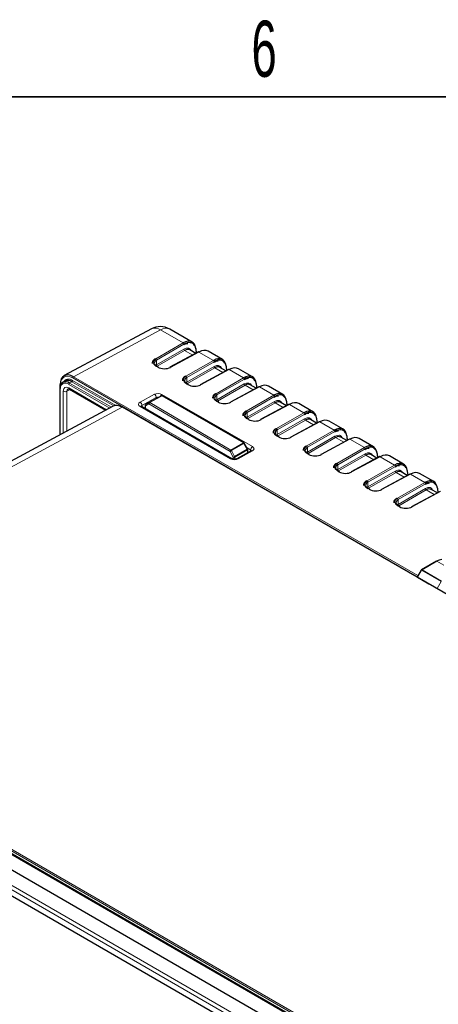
# Paper-space layout 'Blatt2' of a CAD drawing. Header units: millimetres. Extents: x 5 to 418, y 2 to 292.
# Tile 56 of 58: x 273 to 299, y 226 to 287. Entities that reach past the tile are written whole.
import ezdxf

# ---------------------------------------------------------------- set-up
doc = ezdxf.new("R2010")
doc.units = ezdxf.units.MM
doc.layers.add('SLD-0', color=7, linetype='Continuous')
doc.styles.add('SLDTEXTSTYLE1', font='TXT', dxfattribs={"width": 0.605})

psp = doc.layouts.new('Blatt2')

# ---------------------------------------------------------------- linework, layer by layer
at = {"color": 7, "linetype": 'Continuous', "lineweight": 25}
for p, q in [((281.572, 268.013), (276.127, 265.089)), ((284.11, 267.185), (282.708, 267.995)), ((284.391, 266.507), (284.359, 266.756)), ((284.502, 266.566), (282.726, 265.612)), ((284.337, 266.477), (283.957, 266.696)), ((285.996, 266.097), (285.113, 266.607)), ((281.997, 265.623), (281.875, 265.694)), ((286.388, 265.478), (284.612, 264.524)), ((286.222, 265.389), (285.843, 265.608)), ((286.277, 265.418), (286.245, 265.667)), ((287.881, 265.008), (286.998, 265.518)), ((275.846, 264.259), (275.846, 261.391)), ((275.854, 264.521), (275.854, 264.278)), ((276.187, 264.751), (276.045, 264.674)), ((276.449, 264.244), (278.718, 262.935)), ((283.883, 264.535), (283.761, 264.605)), ((288.274, 264.389), (286.498, 263.435)), ((288.108, 264.3), (287.729, 264.519)), ((288.162, 264.329), (288.13, 264.578)), ((289.767, 263.92), (288.884, 264.429)), ((281.426, 263.42), (282.193, 263.832)), ((287.341, 260.899), (282.259, 263.832)), ((279.175, 263.181), (251.844, 248.486)), ((328.475, 235.009), (279.78, 263.12)), ((286.594, 259.905), (280.941, 263.168)), ((281.185, 263.242), (281.185, 263.028)), ((281.425, 263.419), (281.218, 263.3)), ((281.425, 263.419), (281.426, 263.42)), ((285.768, 263.446), (285.646, 263.517)), ((290.159, 263.301), (288.383, 262.346)), ((289.994, 263.212), (289.614, 263.431)), ((290.048, 263.241), (290.016, 263.49)), ((291.652, 262.831), (290.77, 263.341)), ((287.654, 262.358), (287.532, 262.428)), ((291.934, 262.152), (291.902, 262.401)), ((292.045, 262.212), (290.269, 261.258)), ((291.879, 262.123), (291.5, 262.342)), ((293.538, 261.743), (292.655, 262.252)), ((289.539, 261.269), (289.418, 261.339)), ((293.765, 261.035), (293.386, 261.254)), ((293.819, 261.064), (293.787, 261.313)), ((287.573, 260.514), (287.365, 260.875)), ((293.931, 261.124), (292.155, 260.169)), ((295.424, 260.654), (294.541, 261.164)), ((287.792, 260.398), (286.901, 259.901)), ((287.582, 260.281), (287.582, 260.481)), ((287.79, 260.397), (287.792, 260.398)), ((291.425, 260.181), (291.303, 260.251)), ((295.816, 260.035), (294.04, 259.081)), ((295.65, 259.946), (295.271, 260.165)), ((295.705, 259.975), (295.673, 260.224)), ((297.309, 259.566), (296.427, 260.075)), ((293.311, 259.092), (293.189, 259.162)), ((297.702, 258.947), (295.926, 257.992)), ((297.536, 258.858), (297.157, 259.076)), ((297.591, 258.887), (297.559, 259.136)), ((299.195, 258.477), (298.312, 258.987)), ((295.196, 258.003), (295.074, 258.074)), ((299.587, 257.858), (297.811, 256.904)), ((299.422, 257.769), (299.042, 257.988)), ((299.476, 257.798), (299.444, 258.047)), ((297.082, 256.915), (296.96, 256.985)), ((299.361, 253.513), (298.435, 252.978)), ((298.411, 252.954), (298.179, 252.553)), ((298.19, 252.514), (298.897, 252.106)), ((298.897, 252.106), (298.897, 252.084)), ((299.411, 251.809), (298.897, 252.106)), ((303.989, 217.258), (247.656, 249.778)), ((246.748, 249.31), (303.081, 216.79)), ((295.154, 219.733), (248.987, 246.385))]:
    psp.add_line(p, q, dxfattribs=at)
at = {"color": 7, "linetype": 'Continuous', "lineweight": 18}
for p, q in [((282.139, 267.946), (276.699, 265.025)), ((283.551, 267.131), (282.139, 267.946)), ((281.836, 266.141), (283.551, 267.131)), ((283.598, 267.049), (281.883, 266.06)), ((281.883, 265.76), (283.592, 266.746)), ((284.37, 266.495), (284.341, 266.72)), ((283.639, 266.664), (281.93, 265.679)), ((284.535, 266.563), (282.759, 265.608)), ((284.143, 266.373), (283.639, 266.664)), ((285.436, 266.042), (284.535, 266.563)), ((281.965, 265.62), (281.843, 265.691)), ((281.883, 266.06), (281.883, 265.76)), ((283.721, 265.053), (285.436, 266.042)), ((285.483, 265.96), (283.768, 264.971)), ((283.768, 264.672), (285.477, 265.658)), ((285.524, 265.576), (283.815, 264.59)), ((286.42, 265.474), (284.644, 264.52)), ((286.029, 265.285), (285.524, 265.576)), ((286.256, 265.407), (286.227, 265.632)), ((287.322, 264.954), (286.42, 265.474)), ((298.897, 252.101), (276.651, 264.943)), ((276.699, 265.025), (298.21, 252.607)), ((283.768, 264.971), (283.768, 264.672)), ((285.607, 263.964), (287.322, 264.954)), ((287.369, 264.872), (285.654, 263.883)), ((278.969, 263.07), (276.411, 264.547)), ((276.415, 264.321), (278.768, 262.962)), ((276.598, 264.707), (276.459, 264.629)), ((276.459, 264.629), (279.068, 263.123)), ((279.212, 263.198), (276.598, 264.707)), ((276.646, 264.789), (279.349, 263.229)), ((283.85, 264.532), (283.728, 264.602)), ((285.654, 263.583), (287.363, 264.569)), ((287.41, 264.487), (285.701, 263.502)), ((288.306, 264.385), (286.53, 263.431)), ((287.914, 264.196), (287.41, 264.487)), ((288.141, 264.318), (288.112, 264.543)), ((289.208, 263.865), (288.306, 264.385)), ((275.865, 264.232), (275.865, 261.401)), ((276.061, 261.507), (276.061, 264.116)), ((276.491, 264.22), (276.295, 264.115)), ((276.295, 264.115), (276.295, 261.632)), ((280.86, 263.428), (281.752, 263.925)), ((281.867, 263.722), (280.976, 263.226)), ((282.226, 263.829), (281.459, 263.416)), ((281.867, 263.657), (281.867, 263.722)), ((282.223, 263.92), (287.875, 260.657)), ((287.308, 260.896), (282.226, 263.829)), ((285.654, 263.883), (285.654, 263.583)), ((287.492, 262.876), (289.208, 263.865)), ((289.255, 263.783), (287.54, 262.794)), ((279.748, 263.117), (252.263, 248.339)), ((328.442, 235.006), (279.748, 263.117)), ((286.513, 259.898), (280.86, 263.161)), ((280.976, 263.226), (280.978, 263.147)), ((281.41, 263.334), (281.204, 263.215)), ((281.204, 263.215), (281.204, 263.017)), ((286.475, 260.361), (281.41, 263.334)), ((281.459, 263.416), (286.523, 260.443)), ((285.736, 263.443), (285.614, 263.514)), ((287.54, 262.495), (289.249, 263.48)), ((289.296, 263.399), (287.587, 262.413)), ((290.192, 263.297), (288.416, 262.343)), ((289.8, 263.108), (289.296, 263.399)), ((290.027, 263.23), (289.998, 263.455)), ((291.093, 262.776), (290.192, 263.297)), ((287.621, 262.355), (287.499, 262.425)), ((287.54, 262.794), (287.54, 262.495)), ((289.378, 261.787), (291.093, 262.776)), ((291.14, 262.695), (289.425, 261.705)), ((289.425, 261.406), (291.134, 262.392)), ((291.181, 262.31), (289.472, 261.324)), ((292.077, 262.208), (290.301, 261.254)), ((291.686, 262.019), (291.181, 262.31)), ((291.912, 262.141), (291.884, 262.366)), ((292.979, 261.688), (292.077, 262.208)), ((289.507, 261.266), (289.385, 261.337)), ((289.425, 261.705), (289.425, 261.406)), ((291.264, 260.699), (292.979, 261.688)), ((293.026, 261.606), (291.311, 260.617)), ((291.311, 260.318), (293.02, 261.303)), ((293.067, 261.222), (291.358, 260.236)), ((293.571, 260.931), (293.067, 261.222)), ((293.798, 261.052), (293.769, 261.278)), ((286.523, 260.443), (287.308, 260.896)), ((287.342, 260.861), (286.557, 260.408)), ((287.55, 260.501), (287.342, 260.861)), ((287.755, 260.454), (287.535, 260.581)), ((291.311, 260.617), (291.311, 260.318)), ((293.963, 261.12), (292.187, 260.166)), ((293.149, 259.61), (294.864, 260.599)), ((294.864, 260.599), (293.963, 261.12)), ((286.681, 260), (286.475, 260.361)), ((286.557, 260.408), (286.763, 260.046)), ((286.681, 259.876), (286.681, 260)), ((286.763, 260.046), (287.55, 260.501)), ((287.564, 260.454), (286.777, 260)), ((286.777, 260), (286.777, 259.871)), ((287.875, 260.389), (286.984, 259.893)), ((287.564, 260.271), (287.564, 260.454)), ((287.753, 260.376), (287.755, 260.454)), ((291.393, 260.178), (291.271, 260.248)), ((294.912, 260.518), (293.196, 259.528)), ((293.196, 259.229), (294.905, 260.215)), ((294.952, 260.133), (293.244, 259.147)), ((295.849, 260.031), (294.073, 259.077)), ((295.457, 259.842), (294.952, 260.133)), ((295.684, 259.964), (295.655, 260.189)), ((296.75, 259.511), (295.849, 260.031)), ((293.196, 259.528), (293.196, 259.229)), ((295.035, 258.521), (296.75, 259.511)), ((296.797, 259.429), (295.082, 258.44)), ((293.278, 259.089), (293.156, 259.16)), ((295.082, 258.14), (296.791, 259.126)), ((296.838, 259.045), (295.129, 258.059)), ((297.734, 258.943), (295.958, 257.988)), ((297.342, 258.753), (296.838, 259.045)), ((297.569, 258.875), (297.54, 259.1)), ((298.636, 258.422), (297.734, 258.943)), ((295.082, 258.44), (295.082, 258.14)), ((296.921, 257.433), (298.636, 258.422)), ((298.683, 258.341), (296.968, 257.351)), ((295.164, 258.001), (295.042, 258.071)), ((296.968, 257.052), (298.677, 258.038)), ((298.724, 257.956), (297.015, 256.97)), ((299.62, 257.854), (297.844, 256.9)), ((299.228, 257.665), (298.724, 257.956)), ((299.455, 257.787), (299.426, 258.012)), ((297.049, 256.912), (296.927, 256.982)), ((296.968, 257.351), (296.968, 257.052)), ((299.395, 253.509), (298.469, 252.975)), ((299.823, 253.262), (299.395, 253.509)), ((298.435, 252.94), (298.19, 252.514)), ((299.653, 252.237), (298.435, 252.94)), ((298.469, 252.975), (299.686, 252.272)), ((299.411, 251.809), (299.653, 252.237)), ((303.908, 217.251), (247.575, 249.771)), ((304.087, 217.378), (248.334, 249.564)), ((248.382, 249.646), (304.135, 217.46)), ((295.851, 219.722), (245.805, 248.613)), ((245.921, 248.816), (302.254, 216.296)), ((274.528, 234.265), (274.541, 234.272)), ((274.541, 234.272), (304.094, 217.212))]:
    psp.add_line(p, q, dxfattribs=at)
at = {"color": 7, "linetype": 'Continuous', "lineweight": 18, "flags": 128}
for points in [[(287.342, 260.861), (287.35, 260.866), (287.357, 260.87), (287.362, 260.873), (287.365, 260.874), (287.365, 260.875)], [(287.55, 260.501), (287.558, 260.505), (287.565, 260.509), (287.57, 260.512), (287.573, 260.514), (287.573, 260.514)], [(287.792, 260.398), (287.792, 260.398), (287.81, 260.404), (287.83, 260.405), (287.852, 260.4), (287.875, 260.389)], [(298.411, 252.954), (298.412, 252.953), (298.415, 252.951), (298.42, 252.948), (298.427, 252.944), (298.435, 252.94)]]:
    psp.add_lwpolyline(points, dxfattribs=at)
at = {"color": 7, "linetype": 'Continuous', "lineweight": 25}
for centre, radius, start, end in [((282.124, 266.985), 1.167, 60.00269, 118.23398), ((284.324, 266.749), 0.036, 9.99426, 63.55332), ((284.515, 266.536), 0.0329, 53.60745, 112.95711), ((281.983, 265.593), 0.033, 65.35364, 124.58366), ((282.739, 265.582), 0.0329, 53.60745, 112.95711), ((286.209, 265.661), 0.036, 9.99426, 63.55332), ((286.401, 265.447), 0.0329, 53.60745, 112.95711), ((275.878, 264.257), 0.0324, 111.65828, 175.66171), ((275.887, 264.518), 0.0324, 111.66203, 175.6627), ((276.227, 264.346), 0.366, 50.79681, 189.21405), ((276.353, 264.363), 0.422, 54.47508, 113.2514), ((283.869, 264.505), 0.033, 65.35364, 124.58366), ((284.625, 264.493), 0.0329, 53.60745, 112.95711), ((288.095, 264.572), 0.036, 9.99426, 63.55332), ((288.287, 264.359), 0.0329, 53.60745, 112.95711), ((282.226, 263.774), 0.0667, 60.01025, 118.26574), ((279.766, 263.09), 0.033, 65.36022, 124.60414), ((281.252, 263.242), 0.0667, 120.00544, 180), ((285.754, 263.416), 0.033, 65.35364, 124.58366), ((286.511, 263.405), 0.0329, 53.60745, 112.95711), ((289.981, 263.484), 0.036, 9.99426, 63.55332), ((290.172, 263.27), 0.0329, 53.60745, 112.95711), ((291.866, 262.395), 0.036, 9.99426, 63.55332), ((287.64, 262.328), 0.033, 65.35364, 124.58366), ((288.396, 262.316), 0.0329, 53.60745, 112.95711), ((292.058, 262.182), 0.0329, 53.60745, 112.95711), ((289.526, 261.239), 0.033, 65.35364, 124.58366), ((290.282, 261.228), 0.0329, 53.60745, 112.95711), ((293.752, 261.307), 0.036, 9.99426, 63.55332), ((287.307, 260.841), 0.0667, 30.00504, 60.01025), ((293.943, 261.093), 0.0329, 53.60745, 112.95711), ((287.516, 260.481), 0.0667, 360, 30.00504), ((291.411, 260.151), 0.033, 65.35364, 124.58366), ((292.167, 260.139), 0.0329, 53.60745, 112.95711), ((295.637, 260.218), 0.036, 9.99426, 63.55332), ((295.829, 260.005), 0.0329, 53.60745, 112.95711), ((293.297, 259.062), 0.033, 65.35364, 124.58366), ((294.053, 259.051), 0.0329, 53.60745, 112.95711), ((297.523, 259.129), 0.036, 9.99426, 63.55332), ((297.715, 258.916), 0.0329, 53.60745, 112.95711), ((295.183, 257.973), 0.033, 65.35364, 124.58366), ((295.939, 257.962), 0.0329, 53.60745, 112.95711), ((299.409, 258.041), 0.036, 9.99426, 63.55332), ((297.068, 256.885), 0.033, 65.35364, 124.58366), ((297.824, 256.873), 0.0329, 53.60745, 112.95711), ((299.74, 252.947), 0.66, 94.05673, 121.56592), ((298.469, 252.92), 0.0667, 119.99731, 150)]:
    psp.add_arc(centre, radius, start, end, dxfattribs=at)
at = {"color": 7, "linetype": 'Continuous', "lineweight": 18}
for centre, radius, start, end in [((281.797, 267.482), 0.576, 53.59024, 112.94158), ((282.465, 267.49), 0.56, 64.34291, 125.59439), ((283.498, 267.046), 0.0995, 1.70141, 58.2757), ((283.691, 266.749), 0.0995, 181.70141, 238.2757), ((284.321, 266.753), 0.0385, 301.75646, 3.71877), ((281.783, 266.057), 0.0995, 1.70141, 58.2757), ((281.861, 265.664), 0.033, 65.35364, 124.58366), ((281.982, 265.763), 0.0995, 181.70141, 238.2757), ((285.384, 265.958), 0.0995, 1.70141, 58.2757), ((285.577, 265.66), 0.0995, 181.70141, 238.2757), ((286.206, 265.664), 0.0385, 301.75646, 3.71877), ((276.398, 264.491), 0.388, 50.25632, 150.37647), ((276.753, 264.938), 0.102, 121.9646, 177.44646), ((283.669, 264.968), 0.0995, 1.70141, 58.2757), ((287.27, 264.869), 0.0995, 1.70141, 58.2757), ((275.879, 264.263), 0.0335, 185.63228, 245.68786), ((275.888, 264.524), 0.0335, 185.6325, 245.68764), ((276.198, 264.286), 0.337, 50.79682, 189.21405), ((276.513, 264.542), 0.102, 121.96454, 177.44652), ((276.497, 264.312), 0.0823, 173.76427, 234.92355), ((276.544, 264.794), 0.102, 301.9646, 357.44646), ((283.747, 264.575), 0.033, 65.35364, 124.58366), ((283.868, 264.675), 0.0995, 181.70141, 238.2757), ((287.462, 264.572), 0.0995, 181.70141, 238.2757), ((288.092, 264.576), 0.0385, 301.75646, 3.71877), ((276.179, 264.345), 0.257, 242.65738, 296.75378), ((281.615, 263.712), 0.253, 2.19187, 57.20262), ((282.358, 263.704), 0.254, 121.95461, 159.57227), ((282.207, 263.803), 0.0327, 53.48756, 114.44466), ((282.245, 263.802), 0.033, 65.36364, 124.60179), ((285.555, 263.88), 0.0995, 1.70141, 58.2757), ((289.155, 263.78), 0.0995, 1.70141, 58.2757), ((280.723, 263.216), 0.253, 2.19187, 57.20262), ((280.907, 263.093), 0.0826, 65.41358, 124.52372), ((281.218, 263.245), 0.0332, 185.46692, 245.18176), ((281.254, 263.25), 0.0614, 126.07613, 214.87633), ((281.461, 263.369), 0.0614, 126.07613, 214.87633), ((281.512, 263.33), 0.101, 121.46341, 177.3981), ((281.439, 263.39), 0.0327, 53.48756, 114.44466), ((285.633, 263.487), 0.033, 65.35364, 124.58366), ((285.753, 263.586), 0.0995, 181.70141, 238.2757), ((289.348, 263.483), 0.0995, 181.70141, 238.2757), ((289.978, 263.487), 0.0385, 301.75646, 3.71877), ((287.44, 262.791), 0.0995, 1.70141, 58.2757), ((287.518, 262.398), 0.033, 65.35364, 124.58366), ((287.639, 262.498), 0.0995, 181.70141, 238.2757), ((291.041, 262.692), 0.0995, 1.70141, 58.2757), ((291.863, 262.399), 0.0385, 301.75646, 3.71877), ((289.326, 261.702), 0.0995, 1.70141, 58.2757), ((291.234, 262.395), 0.0995, 181.70141, 238.2757), ((289.404, 261.309), 0.033, 65.35364, 124.58366), ((289.525, 261.409), 0.0995, 181.70141, 238.2757), ((292.927, 261.603), 0.0995, 1.70141, 58.2757), ((293.119, 261.306), 0.0995, 181.70141, 238.2757), ((293.749, 261.31), 0.0385, 301.75646, 3.71877), ((287.327, 260.869), 0.033, 65.36364, 124.60179), ((287.26, 260.816), 0.0936, 28.87092, 58.93074), ((288.011, 260.44), 0.256, 122.00963, 176.82397), ((291.211, 260.614), 0.0995, 1.70141, 58.2757), ((294.812, 260.515), 0.0995, 1.70141, 58.2757), ((286.576, 260.356), 0.101, 121.46341, 177.3981), ((293.231, 248.64), 13.529, 119.55724, 119.95742), ((286.475, 260.363), 0.0936, 28.87092, 58.93074), ((293.437, 248.278), 13.529, 119.55724, 119.95742), ((286.729, 260.09), 0.102, 242.2461, 298.04255), ((286.683, 259.998), 0.0936, 1.07837, 31.13817), ((287.47, 260.452), 0.0936, 1.07837, 31.13817), ((287.549, 260.484), 0.033, 295.38794, 354.63803), ((291.289, 260.221), 0.033, 65.35364, 124.58366), ((291.41, 260.32), 0.0995, 181.70141, 238.2757), ((295.005, 260.218), 0.0995, 181.70141, 238.2757), ((295.634, 260.222), 0.0385, 301.75646, 3.71877), ((286.559, 259.834), 0.0787, 63.28176, 126.1375), ((286.935, 259.824), 0.0851, 54.79576, 112.91993), ((293.097, 259.525), 0.0995, 1.70141, 58.2757), ((296.698, 259.426), 0.0995, 1.70141, 58.2757), ((293.175, 259.132), 0.033, 65.35364, 124.58366), ((293.296, 259.232), 0.0995, 181.70141, 238.2757), ((296.89, 259.129), 0.0995, 181.70141, 238.2757), ((297.52, 259.133), 0.0385, 301.75646, 3.71877), ((294.983, 258.437), 0.0995, 1.70141, 58.2757), ((295.181, 258.143), 0.0995, 181.70141, 238.2757), ((298.583, 258.338), 0.0995, 1.70141, 58.2757), ((295.061, 258.044), 0.033, 65.35364, 124.58366), ((298.776, 258.041), 0.0995, 181.70141, 238.2757), ((299.406, 258.045), 0.0385, 301.75646, 3.71877), ((296.868, 257.348), 0.0995, 1.70141, 58.2757), ((296.946, 256.955), 0.033, 65.35364, 124.58366), ((297.067, 257.055), 0.0995, 181.70141, 238.2757), ((299.375, 253.482), 0.0335, 54.38242, 114.30712), ((298.449, 252.947), 0.0335, 54.38242, 114.30712), ((298.519, 252.893), 0.0962, 121.95467, 151.14439)]:
    psp.add_arc(centre, radius, start, end, dxfattribs=at)
at = {"color": 7, "linetype": 'Continuous', "lineweight": 25}
for centre, major_axis, ratio, start_param, end_param in [((283.536, 266.17), (0.569, 1.019), 0.567804, 5.629371, 7.042738), ((283.584, 266.143), (0.536, 0.961), 0.567218, 5.969994, 7.042273), ((283.631, 266.115), (0.324, 0.583), 0.566193, 6.273948, 7.041462), ((284.52, 265.602), (0.598, 1.002), 0.586803, 0.008503, 0.776018), ((285.422, 265.081), (0.569, 1.019), 0.567804, 5.629371, 7.042738), ((285.47, 265.054), (0.536, 0.961), 0.567218, 5.969994, 7.042273), ((282.242, 265.859), (0.5, -0.009), 0.565524, 2.383335, 3.936678), ((282.242, 265.56), (0.5, -0.007), 0.568312, 2.381127, 2.5905), ((282.365, 265.843), (0.567, -0.009), 0.56692, 3.935579, 5.488922), ((285.516, 265.027), (0.324, 0.583), 0.566193, 6.273948, 7.041462), ((286.406, 264.513), (0.598, 1.002), 0.586803, 0.008503, 0.776018), ((276.699, 264.071), (-0.582, 1.012), 0.577221, 5.499042, 7.069522), ((284.128, 264.77), (0.5, -0.009), 0.565524, 2.383335, 3.936678), ((287.308, 263.992), (0.569, 1.019), 0.567804, 5.629371, 7.042738), ((287.355, 263.966), (0.536, 0.961), 0.567218, 5.969994, 7.042273), ((284.128, 264.471), (0.5, -0.007), 0.568312, 2.381127, 2.5905), ((284.251, 264.755), (0.567, -0.009), 0.56692, 3.935579, 5.488922), ((287.402, 263.938), (0.324, 0.583), 0.566193, 6.273948, 7.041462), ((288.291, 263.425), (0.598, 1.002), 0.586803, 0.008503, 0.776018), ((286.014, 263.682), (0.5, -0.009), 0.565524, 2.383335, 3.936678), ((289.193, 262.904), (0.569, 1.019), 0.567804, 5.629371, 7.042738), ((289.241, 262.877), (0.536, 0.961), 0.567218, 5.969994, 7.042273), ((279.747, 262.164), (-0.582, 1.012), 0.577225, 5.499017, 6.266732), ((286.014, 263.383), (0.5, -0.007), 0.568312, 2.381127, 2.5905), ((286.136, 263.666), (0.567, -0.009), 0.56692, 3.935579, 5.488922), ((289.287, 262.85), (0.324, 0.583), 0.566193, 6.273948, 7.041462), ((290.177, 262.336), (0.598, 1.002), 0.586803, 0.008503, 0.776018), ((287.899, 262.593), (0.5, -0.009), 0.565524, 2.383335, 3.936678), ((287.899, 262.294), (0.5, -0.007), 0.568312, 2.381127, 2.5905), ((291.079, 261.815), (0.569, 1.019), 0.567804, 5.629371, 7.042738), ((291.127, 261.789), (0.536, 0.961), 0.567218, 5.969994, 7.042273), ((288.022, 262.578), (0.567, -0.009), 0.56692, 3.935579, 5.488922), ((291.173, 261.761), (0.324, 0.583), 0.566193, 6.273948, 7.041462), ((292.062, 261.248), (0.598, 1.002), 0.586803, 0.008503, 0.776018), ((292.964, 260.727), (0.569, 1.019), 0.567804, 5.629371, 7.042738), ((289.785, 261.505), (0.5, -0.009), 0.565524, 2.383335, 3.936678), ((289.785, 261.205), (0.5, -0.007), 0.568312, 2.381127, 2.5905), ((289.908, 261.489), (0.567, -0.009), 0.56692, 3.935579, 5.488922), ((293.012, 260.7), (0.536, 0.961), 0.567218, 5.969994, 7.042273), ((293.059, 260.673), (0.324, 0.583), 0.566193, 6.273948, 7.041462), ((293.948, 260.159), (0.598, 1.002), 0.586803, 0.008503, 0.776018), ((291.67, 260.416), (0.5, -0.009), 0.565524, 2.383335, 3.936678), ((294.85, 259.638), (0.569, 1.019), 0.567804, 5.629371, 7.042738), ((294.898, 259.612), (0.536, 0.961), 0.567218, 5.969994, 7.042273), ((291.67, 260.117), (0.5, -0.007), 0.568312, 2.381127, 2.5905), ((291.793, 260.401), (0.567, -0.009), 0.56692, 3.935579, 5.488922), ((294.944, 259.584), (0.324, 0.583), 0.566193, 6.273948, 7.041462), ((295.834, 259.07), (0.598, 1.002), 0.586803, 0.008503, 0.776018), ((293.556, 259.328), (0.5, -0.009), 0.565524, 2.383335, 3.936678), ((296.736, 258.55), (0.569, 1.019), 0.567804, 5.629371, 7.042738), ((296.784, 258.523), (0.536, 0.961), 0.567218, 5.969994, 7.042273), ((293.556, 259.028), (0.5, -0.007), 0.568312, 2.381127, 2.5905), ((293.679, 259.312), (0.567, -0.009), 0.56692, 3.935579, 5.488922), ((296.83, 258.495), (0.324, 0.583), 0.566193, 6.273948, 7.041462), ((297.719, 257.982), (0.598, 1.002), 0.586803, 0.008503, 0.776018), ((295.442, 258.239), (0.5, -0.009), 0.565524, 2.383335, 3.936678), ((295.442, 257.94), (0.5, -0.007), 0.568312, 2.381127, 2.5905), ((298.621, 257.461), (0.569, 1.019), 0.567804, 5.629371, 7.042738), ((298.669, 257.434), (0.536, 0.961), 0.567218, 5.969994, 7.042273), ((295.565, 258.224), (0.567, -0.009), 0.56692, 3.935579, 5.488922), ((298.716, 257.407), (0.324, 0.583), 0.566193, 6.273948, 7.041462), ((297.327, 257.151), (0.5, -0.009), 0.565524, 2.383335, 3.936678), ((297.327, 256.851), (0.5, -0.007), 0.568312, 2.381127, 2.5905), ((297.45, 257.135), (0.567, -0.009), 0.56692, 3.935579, 5.488922), ((298.256, 252.553), (0.0809, 0.0217), 0.51759, 2.664011, 3.619289), ((299.412, 251.732), (-0.0222, 0.0812), 0.512471, 5.028851, 5.805584)]:
    psp.add_ellipse(centre, major_axis=major_axis, ratio=ratio, start_param=start_param, end_param=end_param, dxfattribs=at)
at = {"color": 7, "linetype": 'Continuous', "lineweight": 18}
for centre, major_axis, ratio, start_param, end_param in [((283.583, 266.142), (0.357, 0.641), 0.567218, 5.847759, 7.042273), ((283.584, 266.143), (0.536, 0.961), 0.567218, 5.628905, 5.969994), ((282.243, 265.914), (0.567, -0.009), 0.56692, 2.382236, 3.935579), ((285.468, 265.053), (0.357, 0.641), 0.567218, 5.847759, 7.042273), ((285.47, 265.054), (0.536, 0.961), 0.567218, 5.628905, 5.969994), ((276.652, 264.044), (-0.55, 0.953), 0.577199, 5.498027, 7.068508), ((284.129, 264.825), (0.567, -0.009), 0.56692, 2.382236, 3.935579), ((276.415, 263.912), (-0.25, 0.433), 0.577199, 5.498027, 7.068506), ((276.533, 263.98), (-0.171, 0.286), 0.576925, 6.260887, 7.059625), ((287.354, 263.965), (0.357, 0.641), 0.567218, 5.847759, 7.042273), ((287.355, 263.966), (0.536, 0.961), 0.567218, 5.628905, 5.969994), ((281.987, 263.788), (0.333, -0.005), 0.566913, 0.794286, 2.364778), ((281.985, 263.651), (0.167, -0.005), 0.576669, 1.332376, 2.374114), ((286.014, 263.737), (0.567, -0.009), 0.56692, 2.382236, 3.935579), ((289.241, 262.877), (0.536, 0.961), 0.567218, 5.628905, 5.969994), ((281.096, 263.292), (0.334, -0.005), 0.566574, 2.364467, 3.934959), ((281.094, 263.155), (0.167, -0.01), 0.55459, 2.388038, 3.185055), ((289.239, 262.876), (0.357, 0.641), 0.567218, 5.847759, 7.042273), ((287.9, 262.648), (0.567, -0.009), 0.56692, 2.382236, 3.935579), ((291.125, 261.788), (0.357, 0.641), 0.567218, 5.847759, 7.042273), ((291.127, 261.789), (0.536, 0.961), 0.567218, 5.628905, 5.969994), ((289.786, 261.56), (0.567, -0.009), 0.56692, 2.382236, 3.935579), ((293.011, 260.699), (0.357, 0.641), 0.567218, 5.847759, 7.042273), ((293.012, 260.7), (0.536, 0.961), 0.567218, 5.628905, 5.969994), ((287.639, 260.526), (0.333, -0.005), 0.56692, 5.506986, 7.077477), ((291.671, 260.471), (0.567, -0.009), 0.56692, 2.382236, 3.935579), ((287.637, 260.388), (0.167, 0), 0.556571, 6.257812, 7.069661), ((294.896, 259.611), (0.357, 0.641), 0.567218, 5.847759, 7.042273), ((294.898, 259.612), (0.536, 0.961), 0.567218, 5.628905, 5.969994), ((286.748, 260.029), (0.333, -0.005), 0.567272, 3.935594, 5.506086), ((293.557, 259.383), (0.567, -0.009), 0.56692, 2.382236, 3.935579), ((296.784, 258.523), (0.536, 0.961), 0.567218, 5.628905, 5.969994), ((296.782, 258.522), (0.357, 0.641), 0.567218, 5.847759, 7.042273), ((295.443, 258.294), (0.567, -0.009), 0.56692, 2.382236, 3.935579), ((298.668, 257.434), (0.357, 0.641), 0.567218, 5.847759, 7.042273), ((298.669, 257.434), (0.536, 0.961), 0.567218, 5.628905, 5.969994), ((297.328, 257.206), (0.567, -0.009), 0.56692, 2.382236, 3.935579), ((274.494, 234.245), (-0.0363, 0.0784), 0.628451, 4.526574, 4.768734)]:
    psp.add_ellipse(centre, major_axis=major_axis, ratio=ratio, start_param=start_param, end_param=end_param, dxfattribs=at)
at = {"color": 7, "linetype": 'Continuous', "lineweight": 25}
for points, knots in [([(283.583, 267.018), (283.621, 267.038), (283.716, 267.089), (283.799, 267.097), (283.849, 267.102)], [0, 0, 0, 0, 0.402631, 1, 1, 1, 1]), ([(281.801, 266.144), (281.771, 266.124), (281.692, 266.072), (281.617, 265.972), (281.616, 265.89), (281.616, 265.857)], [0, 0, 0, 0, 0.277382, 0.709392, 1, 1, 1, 1]), ([(285.469, 265.929), (285.507, 265.95), (285.602, 266.001), (285.685, 266.009), (285.734, 266.013)], [0, 0, 0, 0, 0.402631, 1, 1, 1, 1]), ([(283.687, 265.056), (283.656, 265.035), (283.578, 264.983), (283.502, 264.883), (283.502, 264.801), (283.502, 264.769)], [0, 0, 0, 0, 0.277382, 0.709392, 1, 1, 1, 1]), ([(287.354, 264.841), (287.393, 264.861), (287.488, 264.912), (287.571, 264.92), (287.62, 264.925)], [0, 0, 0, 0, 0.402631, 1, 1, 1, 1]), ([(276.366, 264.269), (276.366, 264.269), (276.367, 264.27), (276.372, 264.273), (276.417, 264.262), (276.444, 264.247), (276.449, 264.244)], [0, 0, 0, 0, 0.052928, 0.545912, 0.902792, 1, 1, 1, 1]), ([(285.573, 263.967), (285.542, 263.947), (285.464, 263.894), (285.388, 263.795), (285.388, 263.713), (285.387, 263.68)], [0, 0, 0, 0, 0.277382, 0.709392, 1, 1, 1, 1]), ([(289.24, 263.752), (289.278, 263.773), (289.373, 263.824), (289.456, 263.831), (289.506, 263.836)], [0, 0, 0, 0, 0.402631, 1, 1, 1, 1]), ([(280.941, 263.168), (280.934, 263.173), (280.921, 263.182), (280.922, 263.182), (280.922, 263.182)], [0, 0, 0, 0, 0.582951, 1, 1, 1, 1]), ([(287.458, 262.878), (287.428, 262.858), (287.349, 262.806), (287.274, 262.706), (287.273, 262.624), (287.273, 262.591)], [0, 0, 0, 0, 0.277382, 0.709392, 1, 1, 1, 1]), ([(291.126, 262.664), (291.164, 262.684), (291.259, 262.735), (291.342, 262.743), (291.391, 262.748)], [0, 0, 0, 0, 0.402631, 1, 1, 1, 1]), ([(289.344, 261.79), (289.313, 261.77), (289.235, 261.717), (289.159, 261.618), (289.159, 261.536), (289.158, 261.503)], [0, 0, 0, 0, 0.277382, 0.709392, 1, 1, 1, 1]), ([(293.011, 261.575), (293.05, 261.596), (293.144, 261.647), (293.227, 261.654), (293.277, 261.659)], [0, 0, 0, 0, 0.402631, 1, 1, 1, 1]), ([(291.23, 260.701), (291.199, 260.681), (291.12, 260.629), (291.045, 260.529), (291.044, 260.447), (291.044, 260.414)], [0, 0, 0, 0, 0.277382, 0.709392, 1, 1, 1, 1]), ([(294.897, 260.487), (294.935, 260.507), (295.03, 260.558), (295.113, 260.566), (295.163, 260.571)], [0, 0, 0, 0, 0.402631, 1, 1, 1, 1]), ([(287.809, 260.409), (287.81, 260.41), (287.811, 260.411), (287.799, 260.403), (287.792, 260.398)], [0, 0, 0, 0, 0.378971, 1, 1, 1, 1]), ([(286.901, 259.901), (286.89, 259.896), (286.868, 259.885), (286.814, 259.872), (286.749, 259.868), (286.681, 259.874), (286.625, 259.889), (286.603, 259.9), (286.594, 259.905)], [0, 0, 0, 0, 0.153969, 0.316054, 0.494258, 0.681908, 0.868084, 1, 1, 1, 1]), ([(293.115, 259.613), (293.085, 259.592), (293.006, 259.54), (292.931, 259.441), (292.93, 259.359), (292.93, 259.326)], [0, 0, 0, 0, 0.277382, 0.709392, 1, 1, 1, 1]), ([(296.783, 259.398), (296.821, 259.419), (296.916, 259.469), (296.999, 259.477), (297.048, 259.482)], [0, 0, 0, 0, 0.402631, 1, 1, 1, 1]), ([(295.001, 258.524), (294.97, 258.504), (294.892, 258.452), (294.816, 258.352), (294.816, 258.27), (294.815, 258.237)], [0, 0, 0, 0, 0.277382, 0.709392, 1, 1, 1, 1]), ([(298.668, 258.31), (298.706, 258.33), (298.801, 258.381), (298.884, 258.389), (298.934, 258.393)], [0, 0, 0, 0, 0.402631, 1, 1, 1, 1]), ([(296.886, 257.436), (296.856, 257.415), (296.777, 257.363), (296.702, 257.264), (296.701, 257.182), (296.701, 257.149)], [0, 0, 0, 0, 0.277382, 0.709392, 1, 1, 1, 1])]:
    psp.add_open_spline(points, degree=3, knots=knots, dxfattribs=at)
at = {"layer": 'SLD-0', "lineweight": 35}
psp.add_line((408, 282.5), (26, 282.5), dxfattribs=at)

# ---------------------------------------------------------------- texts
at = {"layer": 'SLD-0', "insert": (288.603, 287.243), "char_height": 3.5, "attachment_point": 2, "style": 'SLDTEXTSTYLE1'}
psp.add_mtext('6', dxfattribs=at)

doc.saveas('drawing.dxf')
